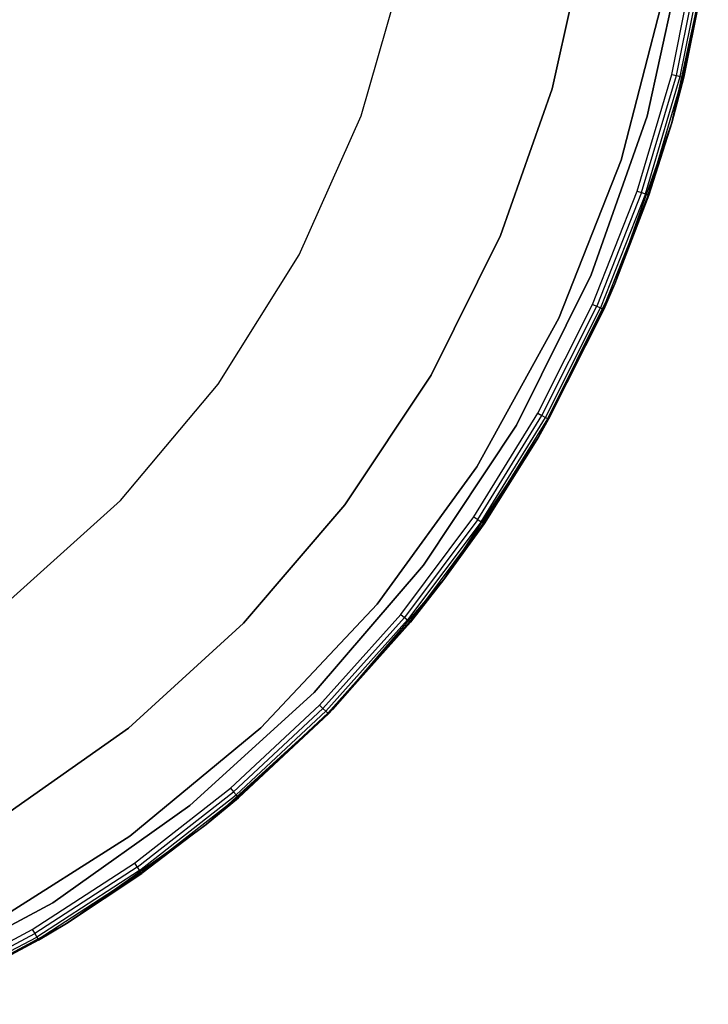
# Model space of a CAD drawing. Extents: x -3.7 to 7.5, y -5.6 to 5.6.
# Tile 4 of 15: x 4.6 to 7.4, y -5.1 to -1.1. Entities that reach past the tile are written whole.
import ezdxf

# ---------------------------------------------------------------- set-up
doc = ezdxf.new("R2010")
doc.units = 0
doc.header["$LTSCALE"] = 2.54
doc.layers.get('0').update_dxf_attribs({"color": 13, "linetype": 'CONTINUOUS'})

# ---------------------------------------------------------------- blocks, each defined once
blk = doc.blocks.new('Z_O_ENIE_LID_ROUND_LED_15W')
at = {"color": 0}
for p, q in [((10.6956, -0.7823, 3.6383), (10.5613, -1.3957, 3.6383)), ((10.5613, -1.3957, 2.5383), (10.6956, -0.7823, 2.5383)), ((10.6956, -0.7823, 3.6383), (10.5613, -1.3957, 3.6383)), ((10.5613, -1.3957, 2.5383), (10.6956, -0.7823, 2.5383)), ((11.0422, -1.5325, 0.238), (11.1897, -0.859, 0.238)), ((11.0422, -1.5325, 0.238), (11.1897, -0.859, 0.238)), ((11.0425, -1.3374, 3.838), (11.1396, -0.8561, 3.838)), ((11.0425, -1.3374, 3.838), (11.1396, -0.8561, 3.838)), ((11.061, -1.342, 3.8342), (11.1585, -0.859, 3.8342)), ((11.061, -1.342, 3.8342), (11.1585, -0.859, 3.8342)), ((11.0768, -1.3459, 3.8234), (11.1745, -0.8615, 3.8234)), ((11.0768, -1.3459, 3.8234), (11.1745, -0.8615, 3.8234)), ((11.0873, -1.3485, 3.8071), (11.1852, -0.8632, 3.8071)), ((11.0873, -1.3485, 3.8071), (11.1852, -0.8632, 3.8071)), ((11.1897, -0.859, 0.238), (11.091, -1.3494, 3.788)), ((11.1897, -0.859, 0.238), (11.091, -1.3494, 3.788)), ((11.189, -0.8638, 3.788), (11.091, -1.3494, 3.788)), ((11.189, -0.8638, 3.788), (11.091, -1.3494, 3.788)), ((9.7906, -1.5049, 2.138), (9.9598, -0.9148, 2.138)), ((9.7906, -1.5049, 0.038), (9.9598, -0.9148, 0.038)), ((9.7906, -1.5049, 2.138), (9.9598, -0.9148, 2.138)), ((9.7906, -1.5049, 0.038), (9.9598, -0.9148, 0.038)), ((11.0095, -1.0212, 0.238), (10.8393, -1.6841, 0.238)), ((10.8393, -1.6841, 2.138), (11.0095, -1.0212, 2.138)), ((11.0095, -1.0212, 2.338), (10.8393, -1.6841, 2.338)), ((10.8393, -1.6841, 3.838), (11.0095, -1.0212, 3.838)), ((10.8393, -1.6841, 3.838), (11.0095, -1.0212, 3.838)), ((11.0095, -1.0212, 0.238), (10.8393, -1.6841, 0.238)), ((11.0095, -1.0212, 2.338), (10.8393, -1.6841, 2.338)), ((10.8393, -1.6841, 2.138), (11.0095, -1.0212, 2.138)), ((10.9032, -1.8082, 3.838), (11.0425, -1.3374, 3.838)), ((10.9032, -1.8082, 3.838), (11.0425, -1.3374, 3.838)), ((10.9213, -1.8144, 3.8342), (11.061, -1.342, 3.8342)), ((10.9213, -1.8144, 3.8342), (11.061, -1.342, 3.8342)), ((10.9366, -1.8197, 3.8234), (11.0768, -1.3459, 3.8234)), ((10.9366, -1.8197, 3.8234), (11.0768, -1.3459, 3.8234)), ((10.9469, -1.8232, 3.8071), (11.0873, -1.3485, 3.8071)), ((10.9469, -1.8232, 3.8071), (11.0873, -1.3485, 3.8071)), ((11.0873, -1.3485, 3.8071), (11.0422, -1.5325, 3.788)), ((11.0873, -1.3485, 3.8071), (11.0422, -1.5325, 3.788)), ((11.0422, -1.5325, 0.238), (11.091, -1.3494, 3.788)), ((11.091, -1.3494, 3.788), (11.0422, -1.5325, 3.788)), ((11.0422, -1.5325, 0.238), (11.091, -1.3494, 3.788)), ((11.091, -1.3494, 3.788), (11.0422, -1.5325, 3.788)), ((11.0425, -1.3374, 3.838), (11.061, -1.342, 3.8342)), ((11.0425, -1.3374, 3.838), (11.061, -1.342, 3.8342)), ((11.061, -1.342, 3.8342), (11.0768, -1.3459, 3.8234)), ((11.061, -1.342, 3.8342), (11.0768, -1.3459, 3.8234)), ((11.0768, -1.3459, 3.8234), (11.0873, -1.3485, 3.8071)), ((11.0768, -1.3459, 3.8234), (11.0873, -1.3485, 3.8071)), ((11.091, -1.3494, 3.788), (11.0873, -1.3485, 3.8071)), ((11.091, -1.3494, 3.788), (11.0873, -1.3485, 3.8071)), ((10.5613, -1.3957, 3.6383), (10.3526, -1.9879, 3.6383)), ((10.3526, -1.9879, 2.5383), (10.5613, -1.3957, 2.5383)), ((10.5613, -1.3957, 3.6383), (10.3526, -1.9879, 3.6383)), ((10.3526, -1.9879, 2.5383), (10.5613, -1.3957, 2.5383)), ((10.5613, -1.3957, 3.6383), (10.5613, -1.3957, 2.5383)), ((10.5613, -1.3957, 3.6383), (10.5613, -1.3957, 2.5383)), ((9.541, -2.0657, 2.138), (9.7906, -1.5049, 2.138)), ((9.541, -2.0657, 0.038), (9.7906, -1.5049, 0.038)), ((9.541, -2.0657, 2.138), (9.7906, -1.5049, 2.138)), ((9.541, -2.0657, 0.038), (9.7906, -1.5049, 0.038)), ((9.7906, -1.5049, 0.038), (9.7906, -1.5049, 2.138)), ((9.7906, -1.5049, 0.038), (9.7906, -1.5049, 2.138)), ((10.8131, -2.1828, 0.238), (11.0422, -1.5325, 0.238)), ((10.8131, -2.1828, 0.238), (11.0422, -1.5325, 0.238)), ((10.9469, -1.8232, 3.8071), (11.0422, -1.5325, 3.788)), ((10.9469, -1.8232, 3.8071), (11.0422, -1.5325, 3.788)), ((11.0422, -1.5325, 0.238), (10.9505, -1.8245, 3.788)), ((11.0422, -1.5325, 0.238), (10.9505, -1.8245, 3.788)), ((11.0422, -1.5325, 3.788), (10.9505, -1.8245, 3.788)), ((11.0422, -1.5325, 3.788), (10.9505, -1.8245, 3.788)), ((11.0422, -1.5325, 0.238), (11.0422, -1.5325, 3.788)), ((11.0422, -1.5325, 0.238), (11.0422, -1.5325, 3.788)), ((10.8393, -1.6841, 0.238), (10.5873, -2.3205, 0.238)), ((10.5873, -2.3205, 2.138), (10.8393, -1.6841, 2.138)), ((10.8393, -1.6841, 2.338), (10.5873, -2.3205, 2.338)), ((10.5873, -2.3205, 3.838), (10.8393, -1.6841, 3.838)), ((10.5873, -2.3205, 3.838), (10.8393, -1.6841, 3.838)), ((10.8393, -1.6841, 0.238), (10.5873, -2.3205, 0.238)), ((10.8393, -1.6841, 2.338), (10.5873, -2.3205, 2.338)), ((10.5873, -2.3205, 2.138), (10.8393, -1.6841, 2.138)), ((10.8393, -1.6841, 0.238), (10.8393, -1.6841, 2.138)), ((10.8393, -1.6841, 0.238), (10.8393, -1.6841, 2.138)), ((10.8393, -1.6841, 2.338), (10.8393, -1.6841, 3.838)), ((10.8393, -1.6841, 2.338), (10.8393, -1.6841, 3.838)), ((10.7228, -2.2649, 3.838), (10.9032, -1.8082, 3.838)), ((10.7228, -2.2649, 3.838), (10.9032, -1.8082, 3.838)), ((10.9213, -1.8144, 3.8342), (10.7403, -2.2727, 3.8342)), ((10.9213, -1.8144, 3.8342), (10.7403, -2.2727, 3.8342)), ((10.9366, -1.8197, 3.8234), (10.7551, -2.2793, 3.8234)), ((10.9366, -1.8197, 3.8234), (10.7551, -2.2793, 3.8234)), ((10.9469, -1.8232, 3.8071), (10.765, -2.2837, 3.8071)), ((10.9469, -1.8232, 3.8071), (10.765, -2.2837, 3.8071)), ((10.9469, -1.8232, 3.8071), (10.8131, -2.1828, 3.788)), ((10.9469, -1.8232, 3.8071), (10.8131, -2.1828, 3.788)), ((10.8131, -2.1828, 0.238), (10.9505, -1.8245, 3.788)), ((10.9505, -1.8245, 3.788), (10.8131, -2.1828, 3.788)), ((10.8131, -2.1828, 0.238), (10.9505, -1.8245, 3.788)), ((10.9505, -1.8245, 3.788), (10.8131, -2.1828, 3.788)), ((10.9032, -1.8082, 3.838), (10.9213, -1.8144, 3.8342)), ((10.9032, -1.8082, 3.838), (10.9213, -1.8144, 3.8342)), ((10.9213, -1.8144, 3.8342), (10.9366, -1.8197, 3.8234)), ((10.9213, -1.8144, 3.8342), (10.9366, -1.8197, 3.8234)), ((10.9366, -1.8197, 3.8234), (10.9469, -1.8232, 3.8071)), ((10.9366, -1.8197, 3.8234), (10.9469, -1.8232, 3.8071)), ((10.9505, -1.8245, 3.788), (10.9469, -1.8232, 3.8071)), ((10.9505, -1.8245, 3.788), (10.9469, -1.8232, 3.8071)), ((10.3526, -1.9879, 3.6383), (10.0727, -2.55, 3.6383)), ((10.0727, -2.55, 2.5383), (10.3526, -1.9879, 2.5383)), ((10.3526, -1.9879, 3.6383), (10.0727, -2.55, 3.6383)), ((10.0727, -2.55, 2.5383), (10.3526, -1.9879, 2.5383)), ((10.3526, -1.9879, 3.6383), (10.3526, -1.9879, 2.5383)), ((10.3526, -1.9879, 3.6383), (10.3526, -1.9879, 2.5383)), ((9.2157, -2.5863, 2.138), (9.541, -2.0657, 2.138)), ((9.2157, -2.5863, 0.038), (9.541, -2.0657, 0.038)), ((9.2157, -2.5863, 2.138), (9.541, -2.0657, 2.138)), ((9.2157, -2.5863, 0.038), (9.541, -2.0657, 0.038)), ((9.541, -2.0657, 0.038), (9.541, -2.0657, 2.138)), ((9.541, -2.0657, 0.038), (9.541, -2.0657, 2.138)), ((10.5057, -2.8, 0.238), (10.8131, -2.1828, 0.238)), ((10.5057, -2.8, 0.238), (10.8131, -2.1828, 0.238)), ((10.5465, -2.7282, 3.788), (10.8131, -2.1828, 0.238)), ((10.5465, -2.7282, 3.788), (10.8131, -2.1828, 0.238)), ((10.8131, -2.1828, 3.788), (10.765, -2.2837, 3.8071)), ((10.8131, -2.1828, 3.788), (10.765, -2.2837, 3.8071)), ((10.8131, -2.1828, 3.788), (10.7685, -2.2853, 3.788)), ((10.7685, -2.2853, 3.788), (10.8131, -2.1828, 0.238)), ((10.7685, -2.2853, 3.788), (10.8131, -2.1828, 0.238)), ((10.8131, -2.1828, 3.788), (10.7685, -2.2853, 3.788)), ((10.8131, -2.1828, 0.238), (10.8131, -2.1828, 3.788)), ((10.8131, -2.1828, 0.238), (10.8131, -2.1828, 3.788)), ((10.5028, -2.7038, 3.838), (10.7228, -2.2649, 3.838)), ((10.5028, -2.7038, 3.838), (10.7228, -2.2649, 3.838)), ((10.5196, -2.7131, 3.8342), (10.7403, -2.2727, 3.8342)), ((10.5196, -2.7131, 3.8342), (10.7403, -2.2727, 3.8342)), ((10.5337, -2.721, 3.8234), (10.7551, -2.2793, 3.8234)), ((10.5337, -2.721, 3.8234), (10.7551, -2.2793, 3.8234)), ((10.5432, -2.7263, 3.8071), (10.765, -2.2837, 3.8071)), ((10.5432, -2.7263, 3.8071), (10.765, -2.2837, 3.8071)), ((10.7685, -2.2853, 3.788), (10.5465, -2.7282, 3.788)), ((10.7685, -2.2853, 3.788), (10.5465, -2.7282, 3.788)), ((10.7228, -2.2649, 3.838), (10.7403, -2.2727, 3.8342)), ((10.7228, -2.2649, 3.838), (10.7403, -2.2727, 3.8342)), ((10.7403, -2.2727, 3.8342), (10.7551, -2.2793, 3.8234)), ((10.7403, -2.2727, 3.8342), (10.7551, -2.2793, 3.8234)), ((10.7551, -2.2793, 3.8234), (10.765, -2.2837, 3.8071)), ((10.7551, -2.2793, 3.8234), (10.765, -2.2837, 3.8071)), ((10.765, -2.2837, 3.8071), (10.7685, -2.2853, 3.788)), ((10.765, -2.2837, 3.8071), (10.7685, -2.2853, 3.788)), ((10.5873, -2.3205, 0.238), (10.2576, -2.9203, 0.238)), ((10.2576, -2.9203, 2.138), (10.5873, -2.3205, 2.138)), ((10.5873, -2.3205, 2.338), (10.2576, -2.9203, 2.338)), ((10.2576, -2.9203, 3.838), (10.5873, -2.3205, 3.838)), ((10.2576, -2.9203, 3.838), (10.5873, -2.3205, 3.838)), ((10.5873, -2.3205, 0.238), (10.2576, -2.9203, 0.238)), ((10.5873, -2.3205, 2.338), (10.2576, -2.9203, 2.338)), ((10.2576, -2.9203, 2.138), (10.5873, -2.3205, 2.138)), ((10.5873, -2.3205, 0.238), (10.5873, -2.3205, 2.138)), ((10.5873, -2.3205, 0.238), (10.5873, -2.3205, 2.138)), ((10.5873, -2.3205, 2.338), (10.5873, -2.3205, 3.838)), ((10.5873, -2.3205, 2.338), (10.5873, -2.3205, 3.838)), ((10.0727, -2.55, 3.6383), (9.7259, -3.0734, 3.6383)), ((9.7259, -3.0734, 2.5383), (10.0727, -2.55, 2.5383)), ((10.0727, -2.55, 3.6383), (9.7259, -3.0734, 3.6383)), ((9.7259, -3.0734, 2.5383), (10.0727, -2.55, 2.5383)), ((10.0727, -2.55, 3.6383), (10.0727, -2.55, 2.5383)), ((10.0727, -2.55, 3.6383), (10.0727, -2.55, 2.5383)), ((8.8211, -3.0565, 2.138), (9.2157, -2.5863, 2.138)), ((8.8211, -3.0565, 0.038), (9.2157, -2.5863, 0.038)), ((8.8211, -3.0565, 2.138), (9.2157, -2.5863, 2.138)), ((8.8211, -3.0565, 0.038), (9.2157, -2.5863, 0.038)), ((9.2157, -2.5863, 0.038), (9.2157, -2.5863, 2.138)), ((9.2157, -2.5863, 0.038), (9.2157, -2.5863, 2.138)), ((10.2449, -3.1216, 3.838), (10.5028, -2.7038, 3.838)), ((10.2449, -3.1216, 3.838), (10.5028, -2.7038, 3.838)), ((10.2607, -3.1324, 3.8342), (10.5196, -2.7131, 3.8342)), ((10.2607, -3.1324, 3.8342), (10.5196, -2.7131, 3.8342)), ((10.2741, -3.1415, 3.8234), (10.5337, -2.721, 3.8234)), ((10.2741, -3.1415, 3.8234), (10.5337, -2.721, 3.8234)), ((10.2831, -3.1476, 3.8071), (10.5432, -2.7263, 3.8071)), ((10.2831, -3.1476, 3.8071), (10.5432, -2.7263, 3.8071)), ((10.5028, -2.7038, 3.838), (10.5196, -2.7131, 3.8342)), ((10.5028, -2.7038, 3.838), (10.5196, -2.7131, 3.8342)), ((10.5432, -2.7263, 3.8071), (10.5057, -2.8, 3.788)), ((10.5432, -2.7263, 3.8071), (10.5057, -2.8, 3.788)), ((10.5465, -2.7282, 3.788), (10.5057, -2.8, 0.238)), ((10.5465, -2.7282, 3.788), (10.5057, -2.8, 0.238)), ((10.5465, -2.7282, 3.788), (10.5057, -2.8, 3.788)), ((10.5465, -2.7282, 3.788), (10.5057, -2.8, 3.788)), ((10.5196, -2.7131, 3.8342), (10.5337, -2.721, 3.8234)), ((10.5196, -2.7131, 3.8342), (10.5337, -2.721, 3.8234)), ((10.5337, -2.721, 3.8234), (10.5432, -2.7263, 3.8071)), ((10.5337, -2.721, 3.8234), (10.5432, -2.7263, 3.8071)), ((10.5465, -2.7282, 3.788), (10.5432, -2.7263, 3.8071)), ((10.5465, -2.7282, 3.788), (10.5432, -2.7263, 3.8071)), ((10.1249, -3.3748, 0.238), (10.5057, -2.8, 0.238)), ((10.1249, -3.3748, 0.238), (10.5057, -2.8, 0.238)), ((10.2831, -3.1476, 3.8071), (10.5057, -2.8, 3.788)), ((10.2831, -3.1476, 3.8071), (10.5057, -2.8, 3.788)), ((10.5057, -2.8, 0.238), (10.2863, -3.1497, 3.788)), ((10.5057, -2.8, 3.788), (10.2863, -3.1497, 3.788)), ((10.5057, -2.8, 0.238), (10.2863, -3.1497, 3.788)), ((10.5057, -2.8, 3.788), (10.2863, -3.1497, 3.788)), ((10.5057, -2.8, 3.788), (10.5057, -2.8, 0.238)), ((10.5057, -2.8, 3.788), (10.5057, -2.8, 0.238)), ((10.2576, -2.9203, 0.238), (9.8553, -3.474, 0.238)), ((9.8553, -3.474, 2.138), (10.2576, -2.9203, 2.138)), ((10.2576, -2.9203, 2.338), (9.8553, -3.474, 2.338)), ((9.8553, -3.474, 3.838), (10.2576, -2.9203, 3.838)), ((9.8553, -3.474, 3.838), (10.2576, -2.9203, 3.838)), ((10.2576, -2.9203, 0.238), (9.8553, -3.474, 0.238)), ((10.2576, -2.9203, 2.338), (9.8553, -3.474, 2.338)), ((9.8553, -3.474, 2.138), (10.2576, -2.9203, 2.138)), ((10.2576, -2.9203, 0.238), (10.2576, -2.9203, 2.138)), ((10.2576, -2.9203, 0.238), (10.2576, -2.9203, 2.138)), ((10.2576, -2.9203, 2.338), (10.2576, -2.9203, 3.838)), ((10.2576, -2.9203, 2.338), (10.2576, -2.9203, 3.838)), ((8.3649, -3.4672, 2.138), (8.8211, -3.0565, 2.138)), ((8.3649, -3.4672, 0.038), (8.8211, -3.0565, 0.038)), ((8.3649, -3.4672, 2.138), (8.8211, -3.0565, 2.138)), ((8.3649, -3.4672, 0.038), (8.8211, -3.0565, 0.038)), ((8.8211, -3.0565, 0.038), (8.8211, -3.0565, 2.138)), ((8.8211, -3.0565, 0.038), (8.8211, -3.0565, 2.138)), ((9.7259, -3.0734, 3.6383), (9.3174, -3.5503, 3.6383)), ((9.3174, -3.5503, 2.5383), (9.7259, -3.0734, 2.5383)), ((9.7259, -3.0734, 3.6383), (9.3174, -3.5503, 3.6383)), ((9.3174, -3.5503, 2.5383), (9.7259, -3.0734, 2.5383)), ((9.7259, -3.0734, 3.6383), (9.7259, -3.0734, 2.5383)), ((9.7259, -3.0734, 3.6383), (9.7259, -3.0734, 2.5383)), ((9.9511, -3.5149, 3.838), (10.2449, -3.1216, 3.838)), ((9.9511, -3.5149, 3.838), (10.2449, -3.1216, 3.838)), ((10.2607, -3.1324, 3.8342), (9.9659, -3.5271, 3.8342)), ((10.2607, -3.1324, 3.8342), (9.9659, -3.5271, 3.8342)), ((10.2449, -3.1216, 3.838), (10.2607, -3.1324, 3.8342)), ((10.2449, -3.1216, 3.838), (10.2607, -3.1324, 3.8342)), ((10.2607, -3.1324, 3.8342), (10.2741, -3.1415, 3.8234)), ((10.2607, -3.1324, 3.8342), (10.2741, -3.1415, 3.8234)), ((10.2741, -3.1415, 3.8234), (9.9784, -3.5373, 3.8234)), ((10.2741, -3.1415, 3.8234), (9.9784, -3.5373, 3.8234)), ((10.2831, -3.1476, 3.8071), (9.9868, -3.5442, 3.8071)), ((10.2831, -3.1476, 3.8071), (9.9868, -3.5442, 3.8071)), ((10.2831, -3.1476, 3.8071), (10.1249, -3.3748, 3.788)), ((10.2831, -3.1476, 3.8071), (10.1249, -3.3748, 3.788)), ((10.2863, -3.1497, 3.788), (10.1249, -3.3748, 0.238)), ((10.2863, -3.1497, 3.788), (10.1249, -3.3748, 0.238)), ((10.2863, -3.1497, 3.788), (10.1249, -3.3748, 3.788)), ((10.2863, -3.1497, 3.788), (10.1249, -3.3748, 3.788)), ((10.2741, -3.1415, 3.8234), (10.2831, -3.1476, 3.8071)), ((10.2741, -3.1415, 3.8234), (10.2831, -3.1476, 3.8071)), ((10.2863, -3.1497, 3.788), (10.2831, -3.1476, 3.8071)), ((10.2863, -3.1497, 3.788), (10.2831, -3.1476, 3.8071)), ((9.6763, -3.8984, 0.238), (10.1249, -3.3748, 0.238)), ((9.6763, -3.8984, 0.238), (10.1249, -3.3748, 0.238)), ((10.1249, -3.3748, 3.788), (9.9868, -3.5442, 3.8071)), ((10.1249, -3.3748, 3.788), (9.9868, -3.5442, 3.8071)), ((10.1249, -3.3748, 0.238), (9.9898, -3.5466, 3.788)), ((10.1249, -3.3748, 3.788), (9.9898, -3.5466, 3.788)), ((10.1249, -3.3748, 0.238), (9.9898, -3.5466, 3.788)), ((10.1249, -3.3748, 3.788), (9.9898, -3.5466, 3.788)), ((10.1249, -3.3748, 3.788), (10.1249, -3.3748, 0.238)), ((10.1249, -3.3748, 3.788), (10.1249, -3.3748, 0.238)), ((9.8553, -3.474, 0.238), (9.3868, -3.9729, 0.238)), ((9.3868, -3.9729, 2.138), (9.8553, -3.474, 2.138)), ((9.8553, -3.474, 2.338), (9.3868, -3.9729, 2.338)), ((9.3868, -3.9729, 3.838), (9.8553, -3.474, 3.838)), ((9.3868, -3.9729, 3.838), (9.8553, -3.474, 3.838)), ((9.8553, -3.474, 0.238), (9.3868, -3.9729, 0.238)), ((9.8553, -3.474, 2.338), (9.3868, -3.9729, 2.338)), ((9.3868, -3.9729, 2.138), (9.8553, -3.474, 2.138)), ((9.8553, -3.474, 0.238), (9.8553, -3.474, 2.138)), ((9.8553, -3.474, 0.238), (9.8553, -3.474, 2.138)), ((9.8553, -3.474, 2.338), (9.8553, -3.474, 3.838)), ((9.8553, -3.474, 2.338), (9.8553, -3.474, 3.838)), ((9.6236, -3.8808, 3.838), (9.9511, -3.5149, 3.838)), ((9.6236, -3.8808, 3.838), (9.9511, -3.5149, 3.838)), ((9.9659, -3.5271, 3.8342), (9.6373, -3.8942, 3.8342)), ((9.9659, -3.5271, 3.8342), (9.6373, -3.8942, 3.8342)), ((9.9511, -3.5149, 3.838), (9.9659, -3.5271, 3.8342)), ((9.9511, -3.5149, 3.838), (9.9659, -3.5271, 3.8342)), ((9.9659, -3.5271, 3.8342), (9.9784, -3.5373, 3.8234)), ((9.9659, -3.5271, 3.8342), (9.9784, -3.5373, 3.8234)), ((9.3174, -3.5503, 3.6383), (8.8533, -3.9733, 3.6383)), ((8.8533, -3.9733, 2.5383), (9.3174, -3.5503, 2.5383)), ((9.3174, -3.5503, 3.6383), (8.8533, -3.9733, 3.6383)), ((8.8533, -3.9733, 2.5383), (9.3174, -3.5503, 2.5383)), ((9.3174, -3.5503, 3.6383), (9.3174, -3.5503, 2.5383)), ((9.3174, -3.5503, 3.6383), (9.3174, -3.5503, 2.5383)), ((9.9784, -3.5373, 3.8234), (9.6489, -3.9055, 3.8234)), ((9.9784, -3.5373, 3.8234), (9.6489, -3.9055, 3.8234)), ((9.9868, -3.5442, 3.8071), (9.6566, -3.9131, 3.8071)), ((9.9868, -3.5442, 3.8071), (9.6566, -3.9131, 3.8071)), ((9.9868, -3.5442, 3.8071), (9.6763, -3.8984, 3.788)), ((9.9868, -3.5442, 3.8071), (9.6763, -3.8984, 3.788)), ((9.9898, -3.5466, 3.788), (9.6763, -3.8984, 0.238)), ((9.9898, -3.5466, 3.788), (9.6763, -3.8984, 0.238)), ((9.9898, -3.5466, 3.788), (9.6763, -3.8984, 3.788)), ((9.9898, -3.5466, 3.788), (9.6763, -3.8984, 3.788)), ((9.9784, -3.5373, 3.8234), (9.9868, -3.5442, 3.8071)), ((9.9784, -3.5373, 3.8234), (9.9868, -3.5442, 3.8071)), ((9.9898, -3.5466, 3.788), (9.9868, -3.5442, 3.8071)), ((9.9898, -3.5466, 3.788), (9.9868, -3.5442, 3.8071)), ((9.2651, -4.2163, 3.838), (9.6236, -3.8808, 3.838)), ((9.2651, -4.2163, 3.838), (9.6236, -3.8808, 3.838)), ((9.6236, -3.8808, 3.838), (9.6373, -3.8942, 3.8342)), ((9.6236, -3.8808, 3.838), (9.6373, -3.8942, 3.8342)), ((9.1668, -4.3629, 0.238), (9.6763, -3.8984, 0.238)), ((9.1668, -4.3629, 0.238), (9.6763, -3.8984, 0.238)), ((9.2775, -4.2308, 3.8342), (9.6373, -3.8942, 3.8342)), ((9.2775, -4.2308, 3.8342), (9.6373, -3.8942, 3.8342)), ((9.2881, -4.2431, 3.8234), (9.6489, -3.9055, 3.8234)), ((9.2881, -4.2431, 3.8234), (9.6489, -3.9055, 3.8234)), ((9.2951, -4.2514, 3.8071), (9.6566, -3.9131, 3.8071)), ((9.2951, -4.2514, 3.8071), (9.6566, -3.9131, 3.8071)), ((9.6763, -3.8984, 0.238), (9.2976, -4.2542, 3.788)), ((9.6763, -3.8984, 0.238), (9.2976, -4.2542, 3.788)), ((9.6594, -3.9158, 3.788), (9.2976, -4.2542, 3.788)), ((9.6594, -3.9158, 3.788), (9.2976, -4.2542, 3.788)), ((9.6373, -3.8942, 3.8342), (9.6489, -3.9055, 3.8234)), ((9.6373, -3.8942, 3.8342), (9.6489, -3.9055, 3.8234)), ((9.6489, -3.9055, 3.8234), (9.6566, -3.9131, 3.8071)), ((9.6489, -3.9055, 3.8234), (9.6566, -3.9131, 3.8071)), ((9.6763, -3.8984, 3.788), (9.6566, -3.9131, 3.8071)), ((9.6763, -3.8984, 3.788), (9.6566, -3.9131, 3.8071)), ((9.6566, -3.9131, 3.8071), (9.6594, -3.9158, 3.788)), ((9.6566, -3.9131, 3.8071), (9.6594, -3.9158, 3.788)), ((9.6763, -3.8984, 0.238), (9.6594, -3.9158, 3.788)), ((9.6763, -3.8984, 3.788), (9.6594, -3.9158, 3.788)), ((9.6763, -3.8984, 0.238), (9.6594, -3.9158, 3.788)), ((9.6763, -3.8984, 3.788), (9.6594, -3.9158, 3.788)), ((9.6763, -3.8984, 3.788), (9.6763, -3.8984, 0.238)), ((9.6763, -3.8984, 3.788), (9.6763, -3.8984, 0.238)), ((8.8533, -3.9733, 3.6383), (8.3408, -4.3361, 3.6383)), ((8.3408, -4.3361, 2.5383), (8.8533, -3.9733, 2.5383)), ((8.8533, -3.9733, 3.6383), (8.3408, -4.3361, 3.6383)), ((8.3408, -4.3361, 2.5383), (8.8533, -3.9733, 2.5383)), ((8.8533, -3.9733, 3.6383), (8.8533, -3.9733, 2.5383)), ((8.8533, -3.9733, 3.6383), (8.8533, -3.9733, 2.5383)), ((9.3868, -3.9729, 0.238), (8.8594, -4.4091, 0.238)), ((8.8594, -4.4091, 2.138), (9.3868, -3.9729, 2.138)), ((9.3868, -3.9729, 2.338), (8.8594, -4.4091, 2.338)), ((8.8594, -4.4091, 3.838), (9.3868, -3.9729, 3.838)), ((8.8594, -4.4091, 3.838), (9.3868, -3.9729, 3.838)), ((9.3868, -3.9729, 0.238), (8.8594, -4.4091, 0.238)), ((9.3868, -3.9729, 2.338), (8.8594, -4.4091, 2.338)), ((8.8594, -4.4091, 2.138), (9.3868, -3.9729, 2.138)), ((9.3868, -3.9729, 0.238), (9.3868, -3.9729, 2.138)), ((9.3868, -3.9729, 0.238), (9.3868, -3.9729, 2.138)), ((9.3868, -3.9729, 2.338), (9.3868, -3.9729, 3.838)), ((9.3868, -3.9729, 2.338), (9.3868, -3.9729, 3.838)), ((8.8783, -4.5187, 3.838), (9.2651, -4.2163, 3.838)), ((8.8783, -4.5187, 3.838), (9.2651, -4.2163, 3.838)), ((8.8895, -4.5343, 3.8342), (9.2775, -4.2308, 3.8342)), ((8.8895, -4.5343, 3.8342), (9.2775, -4.2308, 3.8342)), ((8.8989, -4.5475, 3.8234), (9.2881, -4.2431, 3.8234)), ((8.8989, -4.5475, 3.8234), (9.2881, -4.2431, 3.8234)), ((9.2651, -4.2163, 3.838), (9.2775, -4.2308, 3.8342)), ((9.2651, -4.2163, 3.838), (9.2775, -4.2308, 3.8342)), ((9.2775, -4.2308, 3.8342), (9.2881, -4.2431, 3.8234)), ((9.2775, -4.2308, 3.8342), (9.2881, -4.2431, 3.8234)), ((9.2881, -4.2431, 3.8234), (9.2951, -4.2514, 3.8071)), ((9.2881, -4.2431, 3.8234), (9.2951, -4.2514, 3.8071)), ((8.9052, -4.5563, 3.8071), (9.2951, -4.2514, 3.8071)), ((8.9052, -4.5563, 3.8071), (9.2951, -4.2514, 3.8071)), ((9.2951, -4.2514, 3.8071), (9.1668, -4.3629, 3.788)), ((9.2951, -4.2514, 3.8071), (9.1668, -4.3629, 3.788)), ((9.1668, -4.3629, 0.238), (9.2976, -4.2542, 3.788)), ((9.2976, -4.2542, 3.788), (9.1668, -4.3629, 3.788)), ((9.1668, -4.3629, 0.238), (9.2976, -4.2542, 3.788)), ((9.2976, -4.2542, 3.788), (9.1668, -4.3629, 3.788)), ((9.2976, -4.2542, 3.788), (9.2951, -4.2514, 3.8071)), ((9.2976, -4.2542, 3.788), (9.2951, -4.2514, 3.8071)), ((8.604, -4.7612, 0.238), (9.1668, -4.3629, 0.238)), ((8.604, -4.7612, 0.238), (9.1668, -4.3629, 0.238)), ((8.9052, -4.5563, 3.8071), (9.1668, -4.3629, 3.788)), ((8.9052, -4.5563, 3.8071), (9.1668, -4.3629, 3.788)), ((9.1668, -4.3629, 0.238), (8.9074, -4.5594, 3.788)), ((9.1668, -4.3629, 0.238), (8.9074, -4.5594, 3.788)), ((9.1668, -4.3629, 3.788), (8.9074, -4.5594, 3.788)), ((9.1668, -4.3629, 3.788), (8.9074, -4.5594, 3.788)), ((9.1668, -4.3629, 0.238), (9.1668, -4.3629, 3.788)), ((9.1668, -4.3629, 0.238), (9.1668, -4.3629, 3.788)), ((8.8594, -4.4091, 0.238), (8.2816, -4.7759, 0.238)), ((8.2816, -4.7759, 2.138), (8.8594, -4.4091, 2.138)), ((8.8594, -4.4091, 2.338), (8.2816, -4.7759, 2.338)), ((8.2816, -4.7759, 3.838), (8.8594, -4.4091, 3.838)), ((8.2816, -4.7759, 3.838), (8.8594, -4.4091, 3.838)), ((8.8594, -4.4091, 0.238), (8.2816, -4.7759, 0.238)), ((8.8594, -4.4091, 2.338), (8.2816, -4.7759, 2.338)), ((8.2816, -4.7759, 2.138), (8.8594, -4.4091, 2.138)), ((8.8594, -4.4091, 0.238), (8.8594, -4.4091, 2.138)), ((8.8594, -4.4091, 0.238), (8.8594, -4.4091, 2.138)), ((8.8594, -4.4091, 2.338), (8.8594, -4.4091, 3.838)), ((8.8594, -4.4091, 2.338), (8.8594, -4.4091, 3.838)), ((8.4664, -4.7858, 3.838), (8.8783, -4.5187, 3.838)), ((8.4664, -4.7858, 3.838), (8.8783, -4.5187, 3.838)), ((8.8783, -4.5187, 3.838), (8.8895, -4.5343, 3.8342)), ((8.8783, -4.5187, 3.838), (8.8895, -4.5343, 3.8342)), ((8.8895, -4.5343, 3.8342), (8.4761, -4.8023, 3.8342)), ((8.8895, -4.5343, 3.8342), (8.4761, -4.8023, 3.8342)), ((8.8989, -4.5475, 3.8234), (8.4843, -4.8163, 3.8234)), ((8.8989, -4.5475, 3.8234), (8.4843, -4.8163, 3.8234)), ((8.9052, -4.5563, 3.8071), (8.4898, -4.8257, 3.8071)), ((8.9052, -4.5563, 3.8071), (8.4898, -4.8257, 3.8071)), ((8.9052, -4.5563, 3.8071), (8.604, -4.7612, 3.788)), ((8.9052, -4.5563, 3.8071), (8.604, -4.7612, 3.788)), ((8.604, -4.7612, 0.238), (8.9074, -4.5594, 3.788)), ((8.9074, -4.5594, 3.788), (8.604, -4.7612, 3.788)), ((8.604, -4.7612, 0.238), (8.9074, -4.5594, 3.788)), ((8.9074, -4.5594, 3.788), (8.604, -4.7612, 3.788)), ((8.8895, -4.5343, 3.8342), (8.8989, -4.5475, 3.8234)), ((8.8895, -4.5343, 3.8342), (8.8989, -4.5475, 3.8234)), ((8.8989, -4.5475, 3.8234), (8.9052, -4.5563, 3.8071)), ((8.8989, -4.5475, 3.8234), (8.9052, -4.5563, 3.8071)), ((8.9074, -4.5594, 3.788), (8.9052, -4.5563, 3.8071)), ((8.9074, -4.5594, 3.788), (8.9052, -4.5563, 3.8071)), ((7.9966, -5.0874, 0.238), (8.604, -4.7612, 0.238)), ((7.9966, -5.0874, 0.238), (8.604, -4.7612, 0.238)), ((8.0538, -5.0607, 3.788), (8.604, -4.7612, 0.238)), ((8.0538, -5.0607, 3.788), (8.604, -4.7612, 0.238)), ((8.604, -4.7612, 3.788), (8.4898, -4.8257, 3.8071)), ((8.604, -4.7612, 3.788), (8.4898, -4.8257, 3.8071)), ((8.604, -4.7612, 3.788), (8.4917, -4.829, 3.788)), ((8.4917, -4.829, 3.788), (8.604, -4.7612, 0.238)), ((8.4917, -4.829, 3.788), (8.604, -4.7612, 0.238)), ((8.604, -4.7612, 3.788), (8.4917, -4.829, 3.788)), ((8.604, -4.7612, 0.238), (8.604, -4.7612, 3.788)), ((8.604, -4.7612, 0.238), (8.604, -4.7612, 3.788)), ((8.0324, -5.0155, 3.838), (8.4664, -4.7858, 3.838)), ((8.0324, -5.0155, 3.838), (8.4664, -4.7858, 3.838)), ((8.0406, -5.0328, 3.8342), (8.4761, -4.8023, 3.8342)), ((8.0406, -5.0328, 3.8342), (8.4761, -4.8023, 3.8342)), ((8.4664, -4.7858, 3.838), (8.4761, -4.8023, 3.8342)), ((8.4664, -4.7858, 3.838), (8.4761, -4.8023, 3.8342)), ((8.4761, -4.8023, 3.8342), (8.4843, -4.8163, 3.8234)), ((8.4761, -4.8023, 3.8342), (8.4843, -4.8163, 3.8234)), ((8.0475, -5.0474, 3.8234), (8.4843, -4.8163, 3.8234)), ((8.0475, -5.0474, 3.8234), (8.4843, -4.8163, 3.8234)), ((8.0522, -5.0572, 3.8071), (8.4898, -4.8257, 3.8071)), ((8.0522, -5.0572, 3.8071), (8.4898, -4.8257, 3.8071)), ((8.4917, -4.829, 3.788), (8.0538, -5.0607, 3.788)), ((8.4917, -4.829, 3.788), (8.0538, -5.0607, 3.788)), ((8.4843, -4.8163, 3.8234), (8.4898, -4.8257, 3.8071)), ((8.4843, -4.8163, 3.8234), (8.4898, -4.8257, 3.8071)), ((8.4898, -4.8257, 3.8071), (8.4917, -4.829, 3.788)), ((8.4898, -4.8257, 3.8071), (8.4917, -4.829, 3.788))]:
    blk.add_line(p, q, dxfattribs=at)

msp = doc.modelspace()

# ---------------------------------------------------------------- linework, layer by layer
at = {"color": 0}
for p, q in [((7.1434, -1.5066, 2.2968), (7.2883, -0.8451, 2.2968)), ((7.2883, -0.8451, 3.7968), (7.1434, -1.5066, 3.7968)), ((7.2883, -0.8451, 3.7968), (7.1434, -1.5066, 3.7968)), ((7.1434, -1.5066, 2.2968), (7.2883, -0.8451, 2.2968)), ((6.9184, -2.1453, 2.2968), (7.1434, -1.5066, 2.2968)), ((7.1434, -1.5066, 3.7968), (6.9184, -2.1453, 3.7968)), ((7.1434, -1.5066, 3.7968), (6.9184, -2.1453, 3.7968)), ((6.9184, -2.1453, 2.2968), (7.1434, -1.5066, 2.2968)), ((7.1434, -1.5066, 3.7968), (7.1434, -1.5066, 2.2968)), ((7.1434, -1.5066, 3.7968), (7.1434, -1.5066, 2.2968)), ((6.6165, -2.7515, 2.2968), (6.9184, -2.1453, 2.2968)), ((6.9184, -2.1453, 3.7968), (6.6165, -2.7515, 3.7968)), ((6.9184, -2.1453, 3.7968), (6.6165, -2.7515, 3.7968)), ((6.6165, -2.7515, 2.2968), (6.9184, -2.1453, 2.2968)), ((6.9184, -2.1453, 3.7968), (6.9184, -2.1453, 2.2968)), ((6.9184, -2.1453, 3.7968), (6.9184, -2.1453, 2.2968)), ((6.2425, -3.316, 2.2968), (6.6165, -2.7515, 2.2968)), ((6.6165, -2.7515, 3.7968), (6.2425, -3.316, 3.7968)), ((6.6165, -2.7515, 3.7968), (6.2425, -3.316, 3.7968)), ((6.2425, -3.316, 2.2968), (6.6165, -2.7515, 2.2968)), ((6.6165, -2.7515, 3.7968), (6.6165, -2.7515, 2.2968)), ((6.6165, -2.7515, 3.7968), (6.6165, -2.7515, 2.2968)), ((5.8019, -3.8302, 2.2968), (6.2425, -3.316, 2.2968)), ((6.2425, -3.316, 3.7968), (5.8019, -3.8302, 3.7968)), ((6.2425, -3.316, 3.7968), (5.8019, -3.8302, 3.7968)), ((5.8019, -3.8302, 2.2968), (6.2425, -3.316, 2.2968)), ((6.2425, -3.316, 3.7968), (6.2425, -3.316, 2.2968)), ((6.2425, -3.316, 3.7968), (6.2425, -3.316, 2.2968)), ((5.3015, -4.2864, 2.2968), (5.8019, -3.8302, 2.2968)), ((5.8019, -3.8302, 3.7968), (5.3015, -4.2864, 3.7968)), ((5.8019, -3.8302, 3.7968), (5.3015, -4.2864, 3.7968)), ((5.3015, -4.2864, 2.2968), (5.8019, -3.8302, 2.2968)), ((5.8019, -3.8302, 3.7968), (5.8019, -3.8302, 2.2968)), ((5.8019, -3.8302, 3.7968), (5.8019, -3.8302, 2.2968)), ((4.7487, -4.6777, 2.2968), (5.3015, -4.2864, 2.2968)), ((5.3015, -4.2864, 3.7968), (4.7487, -4.6777, 3.7968)), ((5.3015, -4.2864, 3.7968), (4.7487, -4.6777, 3.7968)), ((4.7487, -4.6777, 2.2968), (5.3015, -4.2864, 2.2968)), ((5.3015, -4.2864, 3.7968), (5.3015, -4.2864, 2.2968)), ((5.3015, -4.2864, 3.7968), (5.3015, -4.2864, 2.2968)), ((4.1522, -4.998, 2.2968), (4.7487, -4.6777, 2.2968)), ((4.7487, -4.6777, 3.7968), (4.1522, -4.998, 3.7968)), ((4.7487, -4.6777, 3.7968), (4.1522, -4.998, 3.7968)), ((4.1522, -4.998, 2.2968), (4.7487, -4.6777, 2.2968)), ((4.7487, -4.6777, 3.7968), (4.7487, -4.6777, 2.2968)), ((4.7487, -4.6777, 3.7968), (4.7487, -4.6777, 2.2968))]:
    msp.add_line(p, q, dxfattribs=at)

# ---------------------------------------------------------------- block references
msp.add_blockref('Z_O_ENIE_LID_ROUND_LED_15W', (-3.8, 0), dxfattribs=at)

doc.saveas('drawing.dxf')
